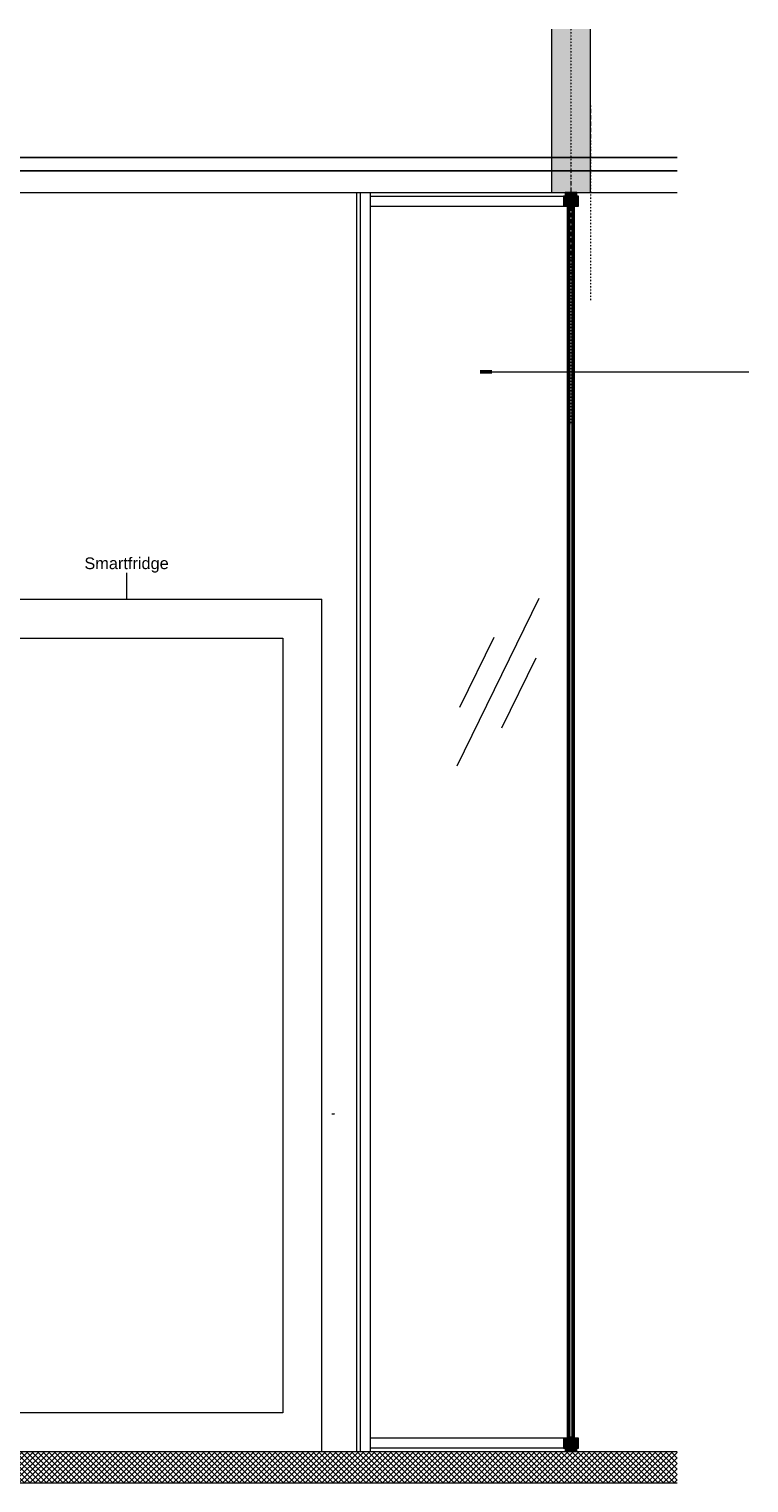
# Model space of a CAD drawing. Header units: millimetres. Extents: x 59062 to 111884, y -9418 to 39851.
# Tile 6 of 23: x 77680 to 79528, y 14895 to 18630. Entities that reach past the tile are written whole.
import ezdxf

# ---------------------------------------------------------------- set-up
doc = ezdxf.new("R2010")
doc.units = ezdxf.units.MM
doc.linetypes.add('Dash Dot Dot Small', pattern=[7.9375, 3.175, -1.5875, 0, -1.5875, 0, -1.5875])
doc.linetypes.add('Overhead xxSmall', pattern=[2.579688, 1.5875, -0.992188])
for name, color, linetype, lineweight in [('A09-NT--1', 50, 'Continuous', 50), ('A09-NT--2', 250, 'Continuous', 13), ('A29----', 3, 'Continuous', 50), ('A31----', 140, 'Continuous', 5), ('A31-----1', 9, 'Continuous', 5), ('A31-----2', 140, 'Continuous', 18), ('A69-----1', 8, 'Continuous', 5), ('A99-----2', 1, 'Continuous', 25), ('A99-----3', 1, 'Continuous', 13), ('A99-----4', 1, 'Dash Dot Dot Small', 5), ('A99-----8', 1, 'Overhead xxSmall', 13), ('A99--I-', 1, 'Continuous', 5), ('Detail Items-2', 10, 'Continuous', 5), ('Detail Items-5', 8, 'Continuous', 5), ('walls-1', 9, 'Continuous', 5)]:
    doc.layers.add(name, color=color, linetype=linetype, lineweight=lineweight)
doc.styles.add('Arial_1', font='arial.ttf', dxfattribs={"height": 30})

# ---------------------------------------------------------------- blocks, each defined once
blk = doc.blocks.new('Rectangular Mullion - 00_maars_horizon_boven_profiel-18326942-Pantry Standard A - Section 1')
at = {"layer": 'A31----'}
for p, q in [((-34315.5, 18210), (-33815.3, 18210)), ((-34315.5, 18175), (-34315.5, 18200.5)), ((-34315.5, 18200.5), (-33819.5, 18200.5)), ((-34315.5, 18175), (-33819.5, 18175))]:
    blk.add_line(p, q, dxfattribs=at)
blk = doc.blocks.new('Rectangular Mullion - 00_maars_horizon_onder_profiel-18326944-Pantry Standard A - Section 1')
at = {"layer": 'A31----'}
for p, q in [((-34315.5, 14984.5), (-34315.5, 15010)), ((-33819.5, 15010), (-34315.5, 15010)), ((-33819.5, 14984.5), (-34315.5, 14984.5))]:
    blk.add_line(p, q, dxfattribs=at)
blk = doc.blocks.new('Rectangular Mullion - 00_maars_horizon_onder_profiel-18319375-Pantry Standard A - Section 1')
at = {"layer": 'A31----'}
for p, q in [((-34350.5, 18210), (-34350.5, 18210)), ((-34350.5, 18210), (-34341, 18210)), ((-34350.5, 14975), (-34350.5, 18210)), ((-34341, 18210), (-34315.5, 18210)), ((-34341, 14975), (-34341, 18210)), ((-34315.5, 14975), (-34315.5, 18210))]:
    blk.add_line(p, q, dxfattribs=at)
blk = doc.blocks.new('Rectangular Mullion - 00_maars_horizon_boven_profiel-18326943-Pantry Standard A - Section 1')
at = {"layer": 'A31-----1'}
blk.add_hatch(color=256, dxfattribs=at).paths.add_polyline_path([(-33806.5, 18175), (-33781.4, 18175), (-33781.5, 18200.5), (-33785.6, 18200.5), (-33785.6, 18210), (-33815.2, 18210), (-33815.3, 18200.5), (-33819.4, 18200.5), (-33819.4, 18175)])
at = {"layer": 'A31----'}
for p, q in [((-33819.5, 18200.5), (-33819.4, 18200.5)), ((-33815.3, 18210), (-33815.2, 18210)), ((-33819.5, 18175), (-33819.4, 18175))]:
    blk.add_line(p, q, dxfattribs=at)
at = {"layer": 'A31-----2'}
for p, q in [((-33815.2, 18200.5), (-33819.4, 18200.5)), ((-33819.4, 18200.5), (-33819.4, 18175)), ((-33785.6, 18210), (-33815.2, 18210)), ((-33815.2, 18210), (-33815.2, 18200.5)), ((-33785.6, 18200.5), (-33785.6, 18210)), ((-33781.4, 18200.5), (-33785.6, 18200.5)), ((-33781.4, 18175), (-33781.4, 18200.5)), ((-33819.4, 18175), (-33781.4, 18175))]:
    blk.add_line(p, q, dxfattribs=at)
blk = doc.blocks.new('Rectangular Mullion - 00_maars_horizon_onder_profiel-18326945-Pantry Standard A - Section 1')
at = {"layer": 'A31-----1'}
blk.add_hatch(color=256, dxfattribs=at).paths.add_polyline_path([(-33785.6, 14975), (-33785.6, 14984.5), (-33781.4, 14984.5), (-33781.4, 15010), (-33819.4, 15009.9), (-33819.4, 14984.5), (-33815.2, 14984.5), (-33815.2, 14975), (-33787.2, 14975)])
at = {"layer": 'A31----'}
for p, q in [((-33819.4, 15010), (-33819.5, 15010)), ((-33819.4, 14984.5), (-33819.5, 14984.5))]:
    blk.add_line(p, q, dxfattribs=at)
at = {"layer": 'A31-----2'}
for p, q in [((-33781.4, 15010), (-33819.4, 15010)), ((-33819.4, 15010), (-33819.4, 14984.5)), ((-33819.4, 14984.5), (-33815.2, 14984.5)), ((-33815.2, 14984.5), (-33815.2, 14975)), ((-33785.6, 14975), (-33785.6, 14984.5)), ((-33785.6, 14984.5), (-33781.4, 14984.5)), ((-33781.4, 14984.5), (-33781.4, 15010))]:
    blk.add_line(p, q, dxfattribs=at)
blk = doc.blocks.new('Smartfridge - Smartfridge-18263647-Pantry Standard A - Section 1')
at = {"layer": 'A69-----1'}
for p, q in [((-35440.5, 17165), (-35440.4, 17165)), ((-35440.4, 17165), (-34440.4, 17165)), ((-35440.4, 17165), (-35440.4, 14975)), ((-34440.4, 14975), (-34440.4, 17165)), ((-35340.4, 15075), (-35340.4, 17065)), ((-35340.4, 17065), (-34540.4, 17065)), ((-34540.4, 17065), (-34540.4, 15075)), ((-34540.4, 15075), (-35340.4, 15075))]:
    blk.add_line(p, q, dxfattribs=at)

msp = doc.modelspace()

# ---------------------------------------------------------------- hatches: boundary and pattern name
at = {"layer": 'Detail Items-2'}
msp.add_hatch(color=256, dxfattribs=at).paths.add_polyline_path([(79052.5, 18210), (79121.5, 18210), (79121.5, 18629.6), (79021.5, 18629.6), (79021.5, 18210), (79052.5, 18210)])
at = {"layer": 'Detail Items-5'}
h = msp.add_hatch(dxfattribs=at)
h.set_pattern_fill('FP_6', color=256, style=0, pattern_type=2)
h.set_pattern_definition([(45, (76961.263, 13792.299), (-7.071068, 7.071068), []), (135, (76961.263, 13792.299), (-7.071068, -7.071068), [])])
h.paths.add_polyline_path([(78431.5, 14895), (79344.3, 14895), (79344.3, 14975), (74578.1, 14975), (74578.1, 14895), (78152.8, 14895)])
at = {"layer": 'walls-1'}
msp.add_hatch(color=256, dxfattribs=at).paths.add_polyline_path([(79077.5, 15010), (79077.5, 18175), (79065.5, 18175), (79065.5, 15010)])

# ---------------------------------------------------------------- linework, layer by layer
at = {"layer": 'A09-NT--1'}
msp.add_line((78838.3, 17748.8), (78868.3, 17748.8), dxfattribs=at)
at = {"layer": 'A09-NT--2'}
msp.add_line((78838.3, 17748.8), (79528.2, 17748.8), dxfattribs=at)
at = {"layer": 'A29----'}
for p, q in [((79065.5, 18175), (79065.5, 15010)), ((79077.5, 18175), (79065.5, 18175)), ((79077.5, 15010), (79077.5, 18175)), ((79065.5, 15010), (79077.5, 15010))]:
    msp.add_line(p, q, dxfattribs=at)
at = {"layer": 'A99-----2'}
for p, q in [((74578.1, 18300), (79344.3, 18300)), ((79344.3, 18265), (74578.1, 18265))]:
    msp.add_line(p, q, dxfattribs=at)
at = {"layer": 'A99-----3'}
for p, q in [((79021.5, 18629.6), (79021.5, 18210)), ((79121.5, 18210), (79121.5, 18629.6)), ((74578.1, 18210), (79344.3, 18210)), ((79021.5, 18210), (79121.5, 18210)), ((78989.1, 17167.2), (78778.7, 16735.8)), ((78873.3, 17066.6), (78785.6, 16886.8)), ((78981.1, 17013.9), (78893.5, 16834.2)), ((79344.3, 14975), (77314.5, 14975)), ((74578.1, 14895), (79344.3, 14895))]:
    msp.add_line(p, q, dxfattribs=at)
at = {"layer": 'A99-----4'}
for p, q in [((79071.5, 18629.6), (79071.5, 17612.9)), ((79121.5, 18432.9), (79121.5, 17932.9))]:
    msp.add_line(p, q, dxfattribs=at)
at = {"layer": 'A99-----8'}
msp.add_line((78457.7, 15842.7), (78465.5, 15842.7), dxfattribs=at)
at = {"layer": 'A99--I-'}
msp.add_line((77931.5, 17165), (77931.5, 17233), dxfattribs=at)

# ---------------------------------------------------------------- block references
at = {"layer": 'A31----'}
for name in ['Rectangular Mullion - 00_maars_horizon_onder_profiel-18319375-Pantry Standard A - Section 1', 'Rectangular Mullion - 00_maars_horizon_boven_profiel-18326942-Pantry Standard A - Section 1', 'Rectangular Mullion - 00_maars_horizon_boven_profiel-18326943-Pantry Standard A - Section 1', 'Rectangular Mullion - 00_maars_horizon_onder_profiel-18326944-Pantry Standard A - Section 1', 'Rectangular Mullion - 00_maars_horizon_onder_profiel-18326945-Pantry Standard A - Section 1']:
    msp.add_blockref(name, (112871.9, 0), dxfattribs=at)
at = {"layer": 'A69-----1'}
msp.add_blockref('Smartfridge - Smartfridge-18263647-Pantry Standard A - Section 1', (112871.9, 0), dxfattribs=at)

# ---------------------------------------------------------------- next in the draw order: texts
at = {"layer": 'A99--I-', "insert": (77822.3, 17272.3), "char_height": 30, "width": 262.953, "attachment_point": 1, "style": 'Arial_1', "bg_fill": 3, "box_fill_scale": 1.25, "bg_fill_color": 256, "bg_fill_true_color": 13158600, "bg_fill_transparency": 0}
msp.add_mtext('Smartfridge', dxfattribs=at)

doc.saveas('drawing.dxf')
